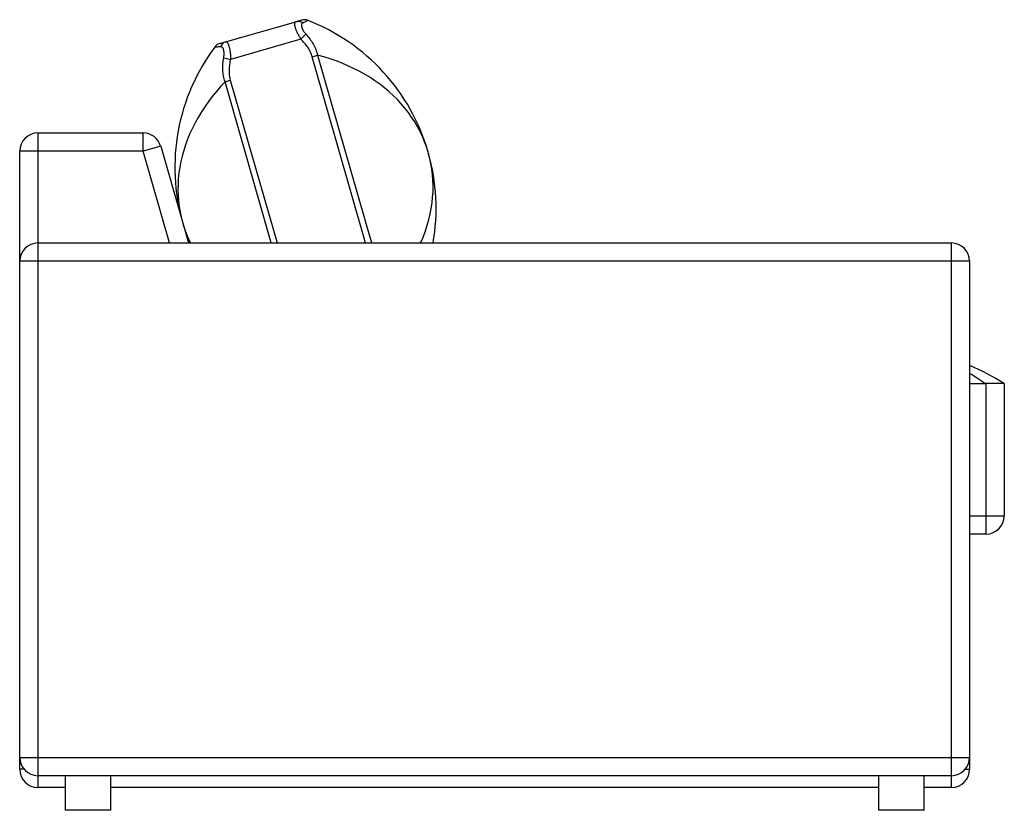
# Paper-space layout '_Left' of a CAD drawing. Header units: millimetres. Extents: x -311 to 768, y -508 to 359.
import ezdxf

# ---------------------------------------------------------------- set-up
doc = ezdxf.new("R2010")
doc.units = ezdxf.units.MM

psp = doc.layouts.new('_Left')

# ---------------------------------------------------------------- linework, layer by layer
at = {"color": 7, "linetype": 'Continuous', "lineweight": 25}
for p, q in [((-85.7, 334.8), (-8.6, 356.9)), ((-3.1, 337.7), (-80.2, 315.6)), ((-3.1, 337.7), (2.3, 343.2)), ((-87.7, 317.4), (-80.2, 315.6)), ((9.3, 318.4), (15.1, 320.1)), ((67.8, 114.2), (9.3, 318.4)), ((15.1, 320.1), (74.1, 114.2)), ((-86.3, 291), (-80.5, 292.7)), ((-80.5, 292.7), (-29.3, 114.2)), ((-35.6, 114.2), (-86.3, 291)), ((-291.4, 234.9), (-291.4, -483)), ((-291.4, 234.9), (-176.1, 234.9)), ((-176.1, 214.9), (-176.1, 234.9)), ((-156.8, 220.5), (-176.1, 214.9)), ((-156.8, 220.5), (-126.4, 114.2)), ((-311.4, -463), (-311.4, 214.9)), ((-176.1, 214.9), (-311.4, 214.9)), ((-147.2, 114.2), (-176.1, 214.9)), ((136.3, 213.8), (136.6, 212.8)), ((-291.4, 114.2), (710, 114.2)), ((710, -483), (710, 114.2)), ((730, 94.2), (-311.4, 94.2)), ((730, 94.2), (730, -463)), ((730, -40), (746.7, -40)), ((748, -205), (748, -40)), ((768, -40), (768, -185)), ((730, -185), (768, -185)), ((748, -205), (730, -205)), ((-311.4, -450), (730, -450)), ((-306.6, -463), (-311.4, -463)), ((725.2, -463), (730, -463)), ((710, -470), (-291.4, -470)), ((-261.4, -470), (-261.4, -508)), ((-211.4, -508), (-211.4, -470)), ((630, -470), (630, -508)), ((680, -508), (680, -470)), ((-261.4, -483), (-291.4, -483)), ((630, -483), (-211.4, -483)), ((710, -483), (680, -483)), ((-211.4, -508), (-261.4, -508)), ((680, -508), (630, -508))]:
    psp.add_line(p, q, dxfattribs=at)
at = {"color": 7, "linetype": 'Continuous', "lineweight": 25, "flags": 128}
for points in [[(136.3, 213.8), (134.5, 219.6), (132.5, 225.3), (130.2, 230.9), (127.6, 236.4), (124.7, 241.7), (121.7, 247), (118.3, 252.2), (114.7, 257.2), (110.9, 262.1), (106.9, 266.9), (102.6, 271.5), (98.1, 276), (93.3, 280.3), (88.4, 284.4), (83.3, 288.4), (77.9, 292.2), (72.4, 295.9), (66.6, 299.3), (60.7, 302.6), (54.7, 305.7), (48.4, 308.6), (42, 311.3), (35.5, 313.8), (28.8, 316.1), (22, 318.2), (15.1, 320.1)], [(-86.3, 291), (-91.2, 285.8), (-95.8, 280.4), (-100.3, 274.9), (-104.5, 269.3), (-108.5, 263.6), (-112.2, 257.9), (-115.8, 252), (-119, 246.1), (-122, 240.1), (-124.8, 234.1), (-127.3, 228), (-129.6, 221.9), (-131.5, 215.8), (-133.3, 209.6), (-134.7, 203.4), (-135.9, 197.3), (-136.8, 191.1), (-137.5, 184.9), (-137.8, 178.7), (-137.9, 172.6), (-137.8, 166.5), (-137.3, 160.4), (-136.6, 154.4), (-135.6, 148.4), (-134.3, 142.5), (-132.8, 136.7)], [(128.1, 114.2), (128.6, 115.4), (131.1, 121.5), (133.4, 127.6), (135.4, 133.7), (137.1, 139.9), (138.5, 146.1), (139.7, 152.2), (140.6, 158.4), (141.3, 164.6), (141.7, 170.8), (141.8, 176.9), (141.6, 183), (141.1, 189.1), (140.4, 195.1), (139.4, 201.1), (138.2, 207), (136.6, 212.8)]]:
    psp.add_lwpolyline(points, dxfattribs=at)
at = {"color": 7, "linetype": 'Continuous', "lineweight": 25}
for centre, radius, start, end in [((-6.5, 348.9), 8.29, 49.9998, 104.8182), ((0.5, 349.1), 10, 87.4215, 105.7679), ((0.5, 349.1), 10, 68.8385, 87.4215), ((-75.1, 153.2), 220, 16, 68.8954), ((-83.3, 326.9), 8.29, 107.1818, 162.0002), ((78.7, 197.3), 220, 143.1046, 196), ((-89.3, 323.4), 10, 116.8114, 143.1172), ((-89.3, 323.4), 10, 106.1903, 116.8113), ((-291.4, 214.9), 20, 90, 180), ((-176.1, 214.9), 20, 16, 90), ((-74.9, 152.2), 220, 350.0539, 16), ((79, 196.3), 220, 196, 201.9122), ((-5.5, 172.1), 132.1, 196.013, 205.9954), ((-291.4, 94.2), 20, 90, 180), ((710, 94.2), 20, 0, 90), ((629.4, -260), 260, 57.7958, 67.2454), ((618.9, -211.5), 213.8, 53.3169, 58.7101), ((748, -185), 20, 270, 0), ((-291.4, -450), 20, 180, 270), ((710, -450), 20, 270, 0), ((-291.4, -463), 20, 180, 270), ((710, -463), 20, 270, 0)]:
    psp.add_arc(centre, radius, start, end, dxfattribs=at)
for points, knots in [([(-3.1, 337.7), (-3.8, 338.8), (-4.4, 340), (-5.4, 341.7), (-5.7, 342.2), (-6.2, 343.4), (-6.5, 343.9), (-7.3, 345.6), (-7.8, 346.7), (-8.3, 348), (-8.4, 348.2), (-8.5, 348.7), (-8.6, 349), (-8.9, 349.7), (-9, 350.2), (-9.3, 351.1), (-9.4, 351.5), (-9.6, 352.3), (-9.6, 352.7), (-9.8, 353.5), (-9.8, 353.8), (-9.8, 354.4), (-9.8, 354.7), (-9.7, 355.5), (-9.6, 356), (-9.3, 356.4), (-9.2, 356.6), (-8.9, 356.8), (-8.8, 356.9), (-8.6, 356.9)], [0, 0, 0, 0, 0.125, 0.125, 0.1875, 0.1875, 0.25, 0.25, 0.375, 0.375, 0.40625, 0.40625, 0.4375, 0.4375, 0.5, 0.5, 0.5625, 0.5625, 0.625, 0.625, 0.6875, 0.6875, 0.75, 0.75, 0.875, 0.875, 0.9375, 0.9375, 1, 1, 1, 1]), ([(-8.6, 356.9), (-7.7, 357.2), (-6.8, 357.4), (-5.7, 357.8), (-5.3, 357.9), (-4.6, 358), (-4.3, 358.1), (-3.5, 358.4), (-3.1, 358.5), (-2.5, 358.7), (-2.3, 358.7), (-2.3, 358.7)], [0, 0, 0, 0, 0.25, 0.25, 0.375, 0.375, 0.5, 0.5, 0.75, 0.75, 1, 1, 1, 1]), ([(4.1, 358.4), (4.2, 358.4), (4.2, 358.2), (3.9, 357.9), (3.6, 357.7), (2.9, 357.2), (2.6, 357.1), (2, 356.8), (1.7, 356.6), (0.6, 356.1), (-0.2, 355.7), (-1.1, 355.3)], [0, 0, 0, 0, 0.25, 0.25, 0.5, 0.5, 0.625, 0.625, 0.75, 0.75, 1, 1, 1, 1]), ([(-1.1, 355.3), (-1.3, 355.2), (-1.5, 355.1), (-1.7, 354.9), (-1.9, 354.7), (-2.2, 354.3), (-2.4, 354), (-2.5, 353.2), (-2.6, 352.8), (-2.5, 352.1), (-2.5, 351.8), (-2.4, 351.3), (-2.3, 351), (-2.1, 350.5), (-2, 350.2), (-1.8, 349.6), (-1.7, 349.3), (-1.3, 348.3), (-0.9, 347.7), (-0.4, 346.7), (-0.2, 346.4), (0.3, 345.8), (0.5, 345.4), (1.2, 344.5), (1.7, 343.8), (2.3, 343.2)], [0, 0, 0, 0, 0.0625, 0.0625, 0.125, 0.125, 0.25, 0.25, 0.375, 0.375, 0.4375, 0.4375, 0.5, 0.5, 0.5625, 0.5625, 0.625, 0.625, 0.75, 0.75, 0.8125, 0.8125, 0.875, 0.875, 1, 1, 1, 1]), ([(-92, 333), (-92, 333), (-91.9, 333), (-91.4, 333.2), (-91.2, 333.2), (-90.8, 333.3), (-90.5, 333.4), (-89.7, 333.7), (-89, 333.8), (-87.5, 334.3), (-86.7, 334.5), (-85.7, 334.8)], [0, 0, 0, 0, 0.25, 0.25, 0.375, 0.375, 0.5, 0.5, 0.75, 0.75, 1, 1, 1, 1]), ([(-85.7, 334.8), (-85.4, 334.9), (-85, 334.9), (-84.5, 334.6), (-84.4, 334.5), (-84, 334.2), (-83.9, 334), (-83.4, 333.4), (-83.1, 332.9), (-82.7, 332), (-82.6, 331.8), (-82.5, 331.5), (-82.4, 331.3), (-82.2, 330.7), (-82.1, 330.3), (-81.8, 329.4), (-81.7, 328.9), (-81.4, 327.9), (-81.3, 327.3), (-81.1, 326.3), (-81, 325.7), (-80.8, 324.5), (-80.8, 323.9), (-80.5, 322.1), (-80.4, 320.8), (-80.3, 318.9), (-80.3, 318.2), (-80.2, 316.9), (-80.2, 316.2), (-80.2, 315.6)], [0, 0, 0, 0, 0.125, 0.125, 0.1875, 0.1875, 0.25, 0.25, 0.375, 0.375, 0.40625, 0.40625, 0.4375, 0.4375, 0.5, 0.5, 0.5625, 0.5625, 0.625, 0.625, 0.6875, 0.6875, 0.75, 0.75, 0.875, 0.875, 0.9375, 0.9375, 1, 1, 1, 1]), ([(9.3, 318.4), (8.7, 320.3), (8, 322.1), (6.8, 324.7), (6.3, 325.6), (5.4, 327.3), (4.9, 328.1), (3.3, 330.5), (2.1, 332), (-0.4, 334.9), (-1.7, 336.3), (-3.1, 337.7)], [0, 0, 0, 0, 0.25, 0.25, 0.375, 0.375, 0.5, 0.5, 0.75, 0.75, 1, 1, 1, 1]), ([(2.3, 343.2), (3.8, 341.6), (5.2, 339.9), (7.9, 336.3), (9.1, 334.5), (10.7, 331.6), (11.3, 330.6), (12.2, 328.6), (12.7, 327.6), (13.9, 324.4), (14.6, 322.3), (15.1, 320.1)], [0, 0, 0, 0, 0.25, 0.25, 0.5, 0.5, 0.625, 0.625, 0.75, 0.75, 1, 1, 1, 1]), ([(-91.2, 329.4), (-92.2, 329.3), (-93.1, 329.2), (-94.6, 329.1), (-95.3, 329), (-96.1, 329), (-96.4, 329), (-96.8, 329), (-96.9, 329), (-97.3, 329.1), (-97.4, 329.2), (-97.3, 329.4)], [0, 0, 0, 0, 0.25, 0.25, 0.5, 0.5, 0.625, 0.625, 0.75, 0.75, 1, 1, 1, 1]), ([(-87.7, 317.4), (-87.6, 317.8), (-87.6, 318.2), (-87.5, 319.1), (-87.4, 319.5), (-87.3, 320.7), (-87.3, 321.4), (-87.3, 323), (-87.4, 323.7), (-87.5, 324.7), (-87.6, 325), (-87.7, 325.6), (-87.8, 325.9), (-87.9, 326.5), (-88, 326.8), (-88.2, 327.3), (-88.3, 327.5), (-88.7, 328.1), (-88.9, 328.5), (-89.3, 328.9), (-89.5, 329), (-89.8, 329.2), (-89.9, 329.3), (-90.4, 329.5), (-90.8, 329.5), (-91.2, 329.4)], [0, 0, 0, 0, 0.0625, 0.0625, 0.125, 0.125, 0.25, 0.25, 0.375, 0.375, 0.4375, 0.4375, 0.5, 0.5, 0.5625, 0.5625, 0.625, 0.625, 0.75, 0.75, 0.8125, 0.8125, 0.875, 0.875, 1, 1, 1, 1]), ([(-86.3, 291), (-87, 293.2), (-87.6, 295.3), (-88.4, 299.7), (-88.6, 301.9), (-88.8, 305.2), (-88.8, 306.3), (-88.8, 308.5), (-88.7, 309.7), (-88.4, 313), (-88.1, 315.2), (-87.7, 317.4)], [0, 0, 0, 0, 0.25, 0.25, 0.5, 0.5, 0.625, 0.625, 0.75, 0.75, 1, 1, 1, 1]), ([(-80.2, 315.6), (-80.7, 313.7), (-81.1, 311.8), (-81.5, 308.9), (-81.6, 307.9), (-81.7, 306), (-81.8, 305.1), (-81.9, 302.2), (-81.8, 300.3), (-81.4, 296.5), (-81, 294.6), (-80.5, 292.7)], [0, 0, 0, 0, 0.25, 0.25, 0.375, 0.375, 0.5, 0.5, 0.75, 0.75, 1, 1, 1, 1]), ([(768, -40), (768, -40), (767.9, -40), (767.5, -40), (767.3, -40), (767, -40), (766.7, -40), (766, -39.9), (765.4, -39.9), (764.3, -39.9), (763.9, -39.9), (763, -39.9), (762.6, -39.8), (761.2, -39.8), (760.2, -39.9), (758.9, -39.9), (758.6, -39.9), (758, -39.9), (757.7, -39.9), (756.9, -39.9), (756.3, -39.9), (755.1, -40), (754.5, -40), (753.2, -40), (752.6, -40), (750.6, -40), (749.3, -40), (748, -40)], [0, 0, 0, 0, 0.125, 0.125, 0.1875, 0.1875, 0.25, 0.25, 0.375, 0.375, 0.4375, 0.4375, 0.5, 0.5, 0.625, 0.625, 0.65625, 0.65625, 0.6875, 0.6875, 0.75, 0.75, 0.8125, 0.8125, 0.875, 0.875, 1, 1, 1, 1])]:
    psp.add_open_spline(points, degree=3, knots=knots, dxfattribs=at)
psp.add_open_spline([(748, -40), (747.6, -40), (747.1, -40), (746.7, -40)], degree=3, dxfattribs=at)

doc.saveas('drawing.dxf')
